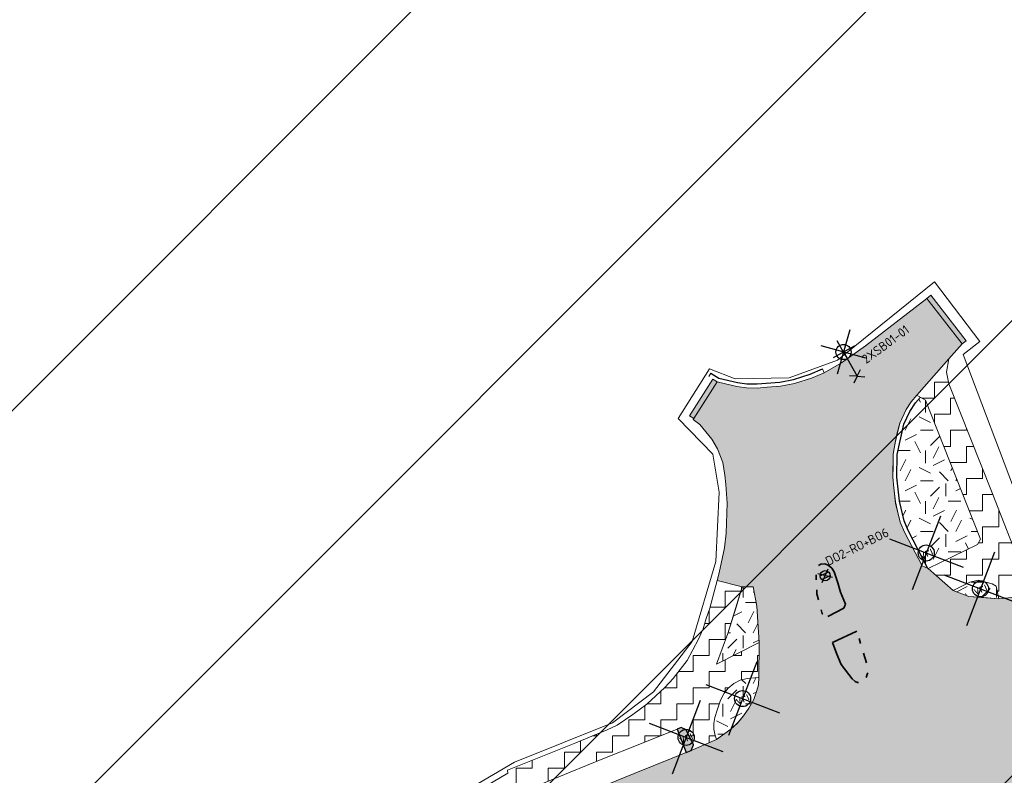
# Model space of a CAD drawing. Header units: metres. Extents: x 39929 to 50032, y 90817 to 399996.
# Tile 9 of 13: x 49011 to 49108, y 391661 to 391735. Entities that reach past the tile are written whole.
import ezdxf
from ezdxf.enums import TextEntityAlignment as Align

# ---------------------------------------------------------------- set-up
doc = ezdxf.new("R2010")
doc.units = ezdxf.units.M
doc.linetypes.add('VH-LEICON-SO', pattern=[27, 15, -2, 1, -2, 2, -2, 1, -2])
for name, color, linetype, lineweight in [('B-WE-GR-GRAS-A', 62, 'Continuous', 18), ('B-WE-GR-GRAS_KRUIDENRIJK-G', 80, 'Continuous', 18), ('B-WE-VH-GESLOTENVERHARDING_ASFALT-G', 10, 'Continuous', 18), ('N-WE-VH-HALFVERHARDING_GRASBETONSTEEN-A', 132, 'Continuous', 18), ('N-WE-VH-KANTOPSLUITING_LEICONBLOK-G', 7, 'VH-LEICON-SO', 35), ('N-WE-VH-VERHARDING_ASFALT-FREZEN-G', 251, 'Continuous', 0), ('N-WE-VH-VERHARDING_ASFALT_FREESVAK-A', 41, 'Continuous', 35), ('N-WE-VH-VERHARDING_LIPLAS-A', 7, 'Continuous', 18), ('Topo', 7, 'Continuous', 18), ('V-WE-IE-MEUBILAIR_WEGMEUBILAIR_VERKEERSBORD-S', 7, 'Continuous', 25), ('V-WE-KL-VRI-S', 30, 'Continuous', 25), ('V-WE-OV-LICHTMAST-S', 190, 'Continuous', 25), ('V-WE-VH-HALFVERHARDING_GRASBETONSTEEN-G', 130, 'V-CONTINUOUS-SO', 25), ('V-WE-VH-KANTOPSLUITING_TROTTOIRBAND_130X150-G', 210, 'V-VH-TROTTOIRBAND-SO', 25), ('X-XX-AL-GRENS_WERK-G', 7, 'ZZ-WERKGRENS-SO', 18), ('X-XX-AL-TEKENBLAD_KADER_BLAD4-VIEWPORT-A', 1, 'Continuous', 18)]:
    doc.layers.add(name, color=color, linetype=linetype, lineweight=lineweight)
doc.layers.add('V-WE-VH-VERHARDING_ASFALT_ROOD-A', color=13, linetype='Continuous', lineweight=18, transparency=0.25)
doc.styles.add('NLCS-ISO', font='NLCS-ISO.ttf')
doc.linetypes.add('V-CONTINUOUS-SO', pattern='A,3.5,[24,NLCS.SHX,S=0.5,R=0,X=0,Y=0],3.5', length=7)
doc.linetypes.add('V-VH-TROTTOIRBAND-SO', pattern='A,2.5,[24,NLCS.SHX,S=1,R=0,X=0,Y=0],2.5,-2,2,-2,2,-2', length=15)
doc.linetypes.add('ZZ-WERKGRENS-SO', pattern='A,2,-3,[137,NLCS.SHX,S=0.05,R=0,X=-0.55,Y=-0.675],-3,2', length=10)
picture_1 = doc.add_image_def('image1.tif', size_in_pixel=(8000, 10000))
pattern_1 = [(0, (0, 0), (5, 5), [1.25, -3.75]), (0, (2.75, 3), (5, 5), [1.25, -3.75]), (90, (0.5, 1.75), (-5, 5), [1.25, -3.75]), (90, (2.5, 3.5), (-5, 5), [1.25, -3.75]), (45, (1, 3.5), (0, 5), [1.25, -5.82106781]), (135, (2.75, 0), (-5, 0), [1.25, -5.82106781]), (26.5650512, (1.25, 1.5), (5, 2e-09), [1.25, -9.930339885]), (26.5650512, (3.5, 4), (5, 2e-09), [1.25, -9.930339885]), (63.4349488, (3.5, 0), (3e-10, 5), [1.25, -9.930339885]), (63.4349488, (1.25, 2.25), (3e-10, 5), [1.25, -9.930339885]), (63.4349488, (3, 1), (3e-10, 5), [1.25, -9.930339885]), (116.5650512, (0, 2.75), (-2e-09, 5), [1.25, -9.930339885]), (153.4349488, (1, 0.75), (-5, 3e-10), [1.25, -9.930339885])]
pattern_2 = [(0, (0, 0), (1.5875, 1.5875), [1.5875, -1.5875]), (90, (1.5875, 0), (-1.5875, 1.5875), [1.5875, -1.5875])]

# ---------------------------------------------------------------- blocks, each defined once
blk = doc.blocks.new('V-SIE-WEG_VERKEERSBORD-SO')
for p, q in [((-1.14, -0.96), (1.14, 0.96)), ((1.14, -0.96), (-1.14, 0.96)), ((-0.92, 0.4), (0.92, 0.4)), ((-0.92, -0.4), (0.92, -0.4))]:
    blk.add_line(p, q)
blk.add_circle((0, 0), 1)
at = {"style": 'NLCS-ISO'}
blk.add_attdef('VERKEERSBORD', (1.39, 1.44), '', height=1.8, dxfattribs=at)
blk = doc.blocks.new('V-SKL-VRI_PAAL-SO')
for points in [[(5.5, 5.5), (-5.5, -5.5)], [(-5.5, 5.5), (5.5, -5.5)]]:
    blk.add_lwpolyline(points)
blk.add_circle((0, 0), 1.59)
at = {"style": 'NLCS-ISO'}
blk.add_text('vri', height=1.8, dxfattribs=at).set_placement((-0.06, 0.08), align=Align.MIDDLE_CENTER)
blk = doc.blocks.new('V-SOV-LICHTMAST_1UITHOUDER-SO')
for p, q in [((3.23, -3.23), (-3.23, 3.23)), ((-3.23, -3.23), (3.23, 3.23)), ((0, -2.42), (0, 2.33)), ((-5.5, 0), (-6.34, 1.24)), ((-5.5, 0), (-4.66, 1.24)), ((-5.5, 0), (-6.34, -1.24)), ((-1.5, 0), (-5.5, 0)), ((-5.5, 0), (-4.66, -1.24)), ((0, 0), (-1.49, 0)), ((0, 0), (2.52, 0))]:
    blk.add_line(p, q)
blk.add_circle((0, 0), 1.5)
at = {"style": 'NLCS-ISO'}
blk.add_attdef('TYPE', text='', height=1.8, dxfattribs=at).set_placement((0, 2.33), align=Align.BOTTOM_CENTER)
blk = doc.blocks.new('*U107')
at = {"layer": 'N-WE-VH-VERHARDING_ASFALT_FREESVAK-A'}
h = blk.add_hatch(color=256, dxfattribs=at)
h.dxf.hatch_style = 1
h.paths.add_polyline_path([(0, 0), (-0.697, 0.9), (-0.618, 0.962), (0.079, 0.061)])
at = {"layer": 'B-WE-VH-GESLOTENVERHARDING_ASFALT-G', "ltscale": 0.5, "flags": 128}
blk.add_lwpolyline([(0, 0), (-0.697, 0.9), (-0.618, 0.962), (0.079, 0.061)], close=True, dxfattribs=at)
blk = doc.blocks.new('*U108')
at = {"layer": 'N-WE-VH-VERHARDING_ASFALT_FREESVAK-A'}
h = blk.add_hatch(color=256, dxfattribs=at)
h.dxf.hatch_style = 1
h.paths.add_polyline_path([(0, 0), (-0.459, -0.725), (-0.543, -0.672), (-0.084, 0.053)])
at = {"layer": 'B-WE-VH-GESLOTENVERHARDING_ASFALT-G', "ltscale": 0.5, "flags": 128}
blk.add_lwpolyline([(0, 0), (-0.459, -0.725), (-0.543, -0.672), (-0.084, 0.053)], close=True, dxfattribs=at)

msp = doc.modelspace()

# ---------------------------------------------------------------- hatches: boundary and pattern name
at = {"layer": 'B-WE-GR-GRAS-A'}
h = msp.add_hatch(dxfattribs=at)
h.set_pattern_fill('AGR-GRAS_02-SO', color=256, scale=0.5, style=0, pattern_type=2)
h.set_pattern_definition(pattern_1)
h.paths.add_polyline_path([(49100.007, 391698.242), (49099.531, 391697.696), (49098.964, 391696.877), (49098.359, 391695.623), (49098.152, 391694.65), (49097.943, 391693.671), (49097.712, 391692.592), (49097.696, 391691.433), (49097.68, 391690.349), (49097.783, 391689.347), (49097.923, 391687.961), (49098.167, 391686.97), (49098.389, 391686.05), (49098.786, 391685.101), (49100.776, 391681.352), (49105.626, 391683.704), (49105.928, 391684.26), (49100.495, 391697.975)])
h = msp.add_hatch(dxfattribs=at)
h.set_pattern_fill('AGR-GRAS_02-SO', color=256, scale=0.5, style=0, pattern_type=2)
h.set_pattern_definition(pattern_1)
h.paths.add_polyline_path([(49083.846, 391677.631), (49083.498, 391679.539), (49082.416, 391679.529), (49081.814, 391677.549), (49080.979, 391674.943), (49079.868, 391671.907), (49084.082, 391674.051), (49083.961, 391676.08)])
h = msp.add_hatch(dxfattribs=at)
h.set_pattern_fill('AGR-GRAS_02-SO', color=256, scale=0.5, style=0, pattern_type=2)
h.set_pattern_definition(pattern_1)
h.paths.add_polyline_path([(49103.225, 391679.18), (49104.778, 391678.59), (49106.26, 391678.485), (49107.746, 391678.354), (49107.468, 391679.614), (49107.095, 391679.845), (49105.69, 391680.196), (49104.89, 391679.998)])
h = msp.add_hatch(dxfattribs=at)
h.set_pattern_fill('AGR-GRAS_02-SO', color=256, scale=0.5, style=0, pattern_type=2)
h.set_pattern_definition(pattern_1)
h.paths.add_polyline_path([(49084.053, 391670.611), (49082.892, 391670.493), (49082.226, 391670.332), (49081.588, 391670.01), (49081.026, 391669.544), (49080.631, 391669.043), (49080.263, 391668.367), (49079.925, 391667.367), (49079.725, 391666.656), (49079.628, 391666.056), (49079.604, 391665.487), (49079.699, 391664.991), (49079.871, 391664.491), (49081.292, 391665.488), (49082.009, 391666.182), (49082.544, 391666.81), (49083.081, 391667.563), (49083.556, 391668.438), (49083.868, 391669.31), (49084.017, 391669.89)])
at = {"layer": 'N-WE-VH-VERHARDING_ASFALT-FREZEN-G', "transparency": 33554623}
h = msp.add_hatch(dxfattribs=at)
h.set_pattern_fill('ZIGZAG', color=256, scale=0.5, angle=34, style=0)
h.set_pattern_definition([(34, (0, 0), (0.428378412, 2.203815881), [1.5875, -1.5875]), (124, (1.3161, 0.8877), (-2.203815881, 0.428378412), [1.5875, -1.5875])])
h.paths.add_polyline_path([(49135.289, 391669.702), (49151.891, 391677.028), (49166.595, 391683.83, 0.004163), (49168.864, 391684.873, -0.004991), (49246.823, 391720.538, -0.013912), (49254.538, 391723.721), (49251.608, 391730.509), (49234.844, 391724.195), (49214.075, 391716.205), (49192.069, 391707.342), (49187.716, 391705.834), (49182.314, 391703.997), (49166.251, 391699.154), (49156.643, 391696.354), (49153.524, 391695.474), (49120.421, 391681.767), (49114.088, 391679.243), (49111.263, 391678.723), (49107.746, 391678.354), (49104.778, 391678.59), (49103.225, 391679.18), (49100.776, 391681.352), (49100.16, 391681.611), (49098.424, 391684.931), (49098.008, 391685.925), (49097.539, 391687.804), (49097.362, 391689.305), (49097.28, 391690.355), (49097.313, 391692.637), (49097.64, 391694.467), (49097.968, 391695.706), (49098.602, 391697.048), (49099.077, 391697.784), (49099.648, 391698.439), (49102.812, 391702.026), (49104.114, 391703.503), (49100.629, 391708.005), (49094.596, 391703.335), (49092.204, 391701.659), (49090.493, 391700.672), (49089.243, 391700.144), (49087.579, 391699.604), (49086.194, 391699.327), (49084.882, 391699.231), (49083.904, 391699.159), (49082.846, 391699.164), (49081.889, 391699.303), (49080.911, 391699.536), (49079.933, 391699.769), (49077.574, 391696.042), (49078.224, 391695.547), (49079.411, 391694.105), (49079.961, 391693.173), (49080.489, 391691.798), (49080.69, 391690.556), (49080.79, 391689.648), (49080.925, 391687.807), (49080.828, 391684.839), (49080.669, 391683.402), (49080.122, 391680.94), (49079.942, 391680.171), (49082.416, 391679.529), (49083.498, 391679.539), (49083.846, 391677.631), (49083.961, 391676.08), (49084.082, 391674.051), (49084.053, 391670.611), (49084.017, 391669.89), (49083.868, 391669.31), (49083.556, 391668.438), (49083.081, 391667.563), (49082.544, 391666.81), (49081.945, 391666.106), (49081.292, 391665.488), (49079.871, 391664.491), (49077.387, 391663.397), (49071.747, 391661.117), (49066.599, 391659.035), (49060.986, 391656.702), (49055.372, 391654.369), (49051.132, 391652.513), (49046.247, 391649.219), (49041.363, 391645.925), (49033.137, 391642.324), (49028.756, 391640.569), (49024.375, 391638.813), (49016.704, 391635.627), (49011.181, 391633.409), (49005.658, 391631.191), (49000, 391628.937), (48992.23, 391625.866), (48982.164, 391621.935), (48977.103, 391619.973), (48972.571, 391618.417), (48967.766, 391616.749), (48962.962, 391615.081), (48955.054, 391612.566), (48951.262, 391611.356), (48947.47, 391610.146), (48942.617, 391608.597), (48937.094, 391607.089), (48930.241, 391605.462), (48917.685, 391602.312), (48913.73, 391601.3), (48908.876, 391600.107), (48904.022, 391598.914), (48902.554, 391598.551), (48904.347, 391591.343), (48909.779, 391592.691), (48915.481, 391594.157), (48921.183, 391595.624), (48925.49, 391596.715), (48929.796, 391597.807), (48933.781, 391598.77), (48937.765, 391599.733), (48943.738, 391601.216), (48949.711, 391602.699), (48957.891, 391604.786), (48966.071, 391606.874), (48971.824, 391608.432), (48977.577, 391609.991), (48983.882, 391611.769), (48990.188, 391613.548), (48995.094, 391614.985), (49000.663, 391616.616), (49006.974, 391618.44), (49012.812, 391619.961), (49018.649, 391621.483), (49026.79, 391623.547), (49046.162, 391630.595), (49057.165, 391634.599), (49065.534, 391637.644), (49069.067, 391639.103), (49072.6, 391640.562), (49077.797, 391642.693), (49082.994, 391644.825), (49084.613, 391645.45), (49087.415, 391646.278), (49089.18, 391642.148), (49093.113, 391645.034), (49095.271, 391644.561), (49096.403, 391643.893), (49096.787, 391643.666), (49099.242, 391642.149), (49100.683, 391639.988), (49101.901, 391637.932), (49103.012, 391635.55), (49103.853, 391633.613), (49104.687, 391631.082), (49105.123, 391628.892), (49105.329, 391626.895), (49105.319, 391624.918), (49104.869, 391622.648), (49104.353, 391620.838), (49103.633, 391619.325), (49102.707, 391617.868), (49091.562, 391605.945), (49091.557, 391605.288), (49088.931, 391602.802), (49092.048, 391599.416), (49093.957, 391601.174), (49096.414, 391601.037), (49099.757, 391604.015), (49101.469, 391605.54), (49105.094, 391608.867), (49107.366, 391610.98), (49109.765, 391613.607), (49111.222, 391615.477), (49112.77, 391618.354), (49113.93, 391621.325), (49114.55, 391623.245), (49115.239, 391625.788), (49115.606, 391628.138), (49115.736, 391629.762), (49115.725, 391632.042), (49115.569, 391634.545), (49115.375, 391636.278), (49114.971, 391639.075), (49114.419, 391641.827), (49113, 391648.09), (49112.284, 391651.249), (49112.518, 391656.056), (49113.116, 391657.797), (49114.048, 391659.468), (49115.544, 391660.471), (49118.109, 391661.774), (49121.857, 391663.775)])
h.paths.add_polyline_path([(49090.878, 391676.604), (49092.452, 391677.439), (49092.617, 391677.845), (49092.122, 391679.009), (49091.837, 391679.928), (49091.486, 391681.029), (49091.265, 391681.387), (49090.911, 391681.682), (49090.56, 391681.802), (49090.16, 391681.765), (49089.917, 391681.624), (49089.726, 391681.388), (49089.713, 391681.06), (49089.712, 391680.687), (49089.737, 391679.721), (49089.786, 391678.851), (49090.313, 391676.868)], flags=16)
h.paths.add_polyline_path([(49093.716, 391675.161), (49091.311, 391674.049), (49091.754, 391672.905), (49092.186, 391671.887), (49093.265, 391670.476), (49093.55, 391670.219), (49093.796, 391670.093), (49094.184, 391670.116), (49094.384, 391670.228), (49094.424, 391670.25), (49094.636, 391670.547), (49094.786, 391670.976), (49094.831, 391671.319), (49094.78, 391671.743)], flags=16)
h.paths.add_polyline_path([(49113.61, 391665.573), (49112.826, 391667.502), (49110.916, 391666.678), (49110.562, 391666.419), (49110.428, 391666.079), (49110.438, 391665.69), (49110.508, 391665.344), (49110.766, 391664.989), (49111.133, 391664.833), (49111.715, 391664.81)], flags=16)
h.paths.add_polyline_path([(49129.435, 391672.15), (49128.729, 391674.019), (49128.606, 391673.968), (49115.219, 391668.54), (49115.97, 391666.63), (49129.376, 391672.123)], flags=16)
h.paths.add_polyline_path([(49177.292, 391693.592), (49176.369, 391695.678), (49169.063, 391691.991), (49158.068, 391686.011), (49145.384, 391680.898), (49128.729, 391674.019), (49129.435, 391672.15), (49142.362, 391677.956), (49162.819, 391687.094), (49177.257, 391693.575)], flags=16)
h.paths.add_polyline_path([(49194.39, 391701.734), (49194.897, 391702.107), (49194.984, 391702.404), (49194.941, 391702.74), (49194.673, 391703.056), (49194.352, 391703.267), (49193.918, 391703.328), (49190.426, 391701.841), (49184.202, 391699.338), (49181.021, 391698.058), (49176.387, 391695.687), (49176.369, 391695.678), (49177.292, 391693.592), (49185.052, 391697.241), (49186.437, 391697.892)], flags=16)
h.paths.add_polyline_path([(49108.087, 391638.882), (49108.002, 391639.264), (49105.692, 391646.158), (49105.299, 391646.296), (49105.237, 391646.318), (49103.553, 391645.158), (49103.371, 391644.676), (49106.406, 391638.817), (49106.907, 391638.284), (49107.177, 391638.094), (49107.429, 391638.091), (49107.658, 391638.201), (49107.901, 391638.436)], flags=16)
h.paths.add_polyline_path([(49102.014, 391651.556), (49101.82, 391651.386), (49101.674, 391650.631), (49102.172, 391647.766), (49102.747, 391647.529), (49104.407, 391648.674), (49104.464, 391649.296), (49103.143, 391651.519), (49102.333, 391651.836)], flags=16)
h.paths.add_polyline_path([(49066.749, 391649.151), (49066.014, 391651.073), (49050.272, 391644.615), (49038.106, 391639.599), (49026.617, 391634.91), (49015.266, 391630.358), (49003.943, 391625.619), (49004.68, 391624.58), (49005.288, 391622.884), (49012.421, 391625.468), (49032.888, 391635.325), (49048.15, 391641.754), (49066.657, 391649.331)], flags=16)
h.paths.add_polyline_path([(49079.181, 391654.279), (49078.49, 391656.115), (49066.057, 391651.091), (49066.014, 391651.073), (49066.749, 391649.151)], flags=16)
h.paths.add_polyline_path([(49079.565, 391656.549), (49080.275, 391654.71), (49081.082, 391655.033), (49080.346, 391656.865)], flags=16)
h.paths.add_polyline_path([(49085.397, 391657.257), (49085.359, 391657.82), (49085.13, 391658.127), (49084.73, 391658.369), (49084.442, 391658.494), (49083.992, 391658.314), (49082.908, 391657.902), (49083.676, 391656.034), (49084.573, 391656.404), (49085.051, 391656.676), (49085.369, 391657.016)], flags=16)
h.paths.add_polyline_path([(49005.288, 391622.884), (49004.68, 391624.58), (49003.943, 391625.619), (49003.908, 391625.605), (49000, 391624.084), (48999.048, 391623.714), (48998.881, 391623.649), (48993.167, 391621.424), (48987.196, 391619.071), (48986.958, 391618.911), (48986.758, 391618.616), (48986.639, 391618.265), (48986.694, 391617.93), (48986.932, 391617.662), (48987.284, 391617.542), (48987.554, 391617.479), (48997.411, 391620.296), (48999.183, 391620.878), (49000, 391621.147), (49000.086, 391621.175)], flags=16)
h = msp.add_hatch(dxfattribs=at)
h.set_pattern_fill('ZIGZAG', color=10, scale=0.5, style=0)
h.set_pattern_definition(pattern_2)
h.paths.add_polyline_path([(49102.812, 391702.026), (49102.577, 391700.719), (49102.818, 391699.583), (49107.066, 391688.808), (49109.757, 391682.006), (49110.533, 391679.979), (49111.263, 391678.723), (49107.746, 391678.354), (49107.468, 391679.614), (49107.095, 391679.845), (49105.69, 391680.196), (49104.89, 391679.998), (49103.225, 391679.18), (49100.776, 391681.352), (49105.626, 391683.704), (49105.928, 391684.26), (49100.495, 391697.975), (49099.648, 391698.439)])
h = msp.add_hatch(dxfattribs=at)
h.set_pattern_fill('ZIGZAG', color=10, scale=0.5, style=0)
h.set_pattern_definition(pattern_2)
h.paths.add_polyline_path([(49055.044, 391655.901), (49051.197, 391653.048), (49049.72, 391651.97), (49044.376, 391648.818), (49035.487, 391645.735), (49030.197, 391644.073), (49026.152, 391642.852), (49021.113, 391641.616), (49015.934, 391640.526), (49015.382, 391643.046), (49021.691, 391644.414), (49025.624, 391645.347), (49030.976, 391646.942), (49037.569, 391649.034), (49044.684, 391651.818), (49044.856, 391651.719), (49046.047, 391652.396), (49049.295, 391654.45), (49054.533, 391658.361), (49059.292, 391661.16), (49059.242, 391661.444), (49065.983, 391664.164), (49069.095, 391665.419), (49070.071, 391665.91), (49071.633, 391666.945), (49072.995, 391667.975), (49074.786, 391669.623), (49075.614, 391670.491), (49076.989, 391672.278), (49078.096, 391674.367), (49078.557, 391675.403), (49078.856, 391676.412), (49079.229, 391677.441), (49079.952, 391680.176), (49082.416, 391679.529), (49080.979, 391674.943), (49079.868, 391671.907), (49084.082, 391674.051), (49084.053, 391670.611), (49082.892, 391670.493), (49082.226, 391670.332), (49081.588, 391670.01), (49081.026, 391669.544), (49080.631, 391669.043), (49080.335, 391668.5), (49080.263, 391668.367), (49079.925, 391667.367), (49079.725, 391666.656), (49079.628, 391666.056), (49079.604, 391665.487), (49079.699, 391664.991), (49079.871, 391664.491), (49077.387, 391663.397), (49077.602, 391663.946), (49076.875, 391665.441), (49076.402, 391665.663), (49075.983, 391665.496), (49072.315, 391664.033), (49068.647, 391662.57), (49065.441, 391661.26), (49062.235, 391659.951), (49059.296, 391658.464), (49057.17, 391657.182)])
at = {"layer": 'V-WE-VH-VERHARDING_ASFALT_ROOD-A'}
for points in [[(49090.878, 391676.604), (49092.452, 391677.439), (49092.617, 391677.845), (49092.122, 391679.009), (49091.837, 391679.928), (49091.486, 391681.029), (49091.265, 391681.387), (49090.911, 391681.682), (49090.56, 391681.802), (49090.16, 391681.765), (49089.917, 391681.624), (49089.726, 391681.388), (49089.713, 391681.06), (49089.712, 391680.687), (49089.737, 391679.721), (49089.786, 391678.851), (49090.313, 391676.868)], [(49093.716, 391675.161), (49091.311, 391674.049), (49091.754, 391672.905), (49092.186, 391671.887), (49093.265, 391670.476), (49093.55, 391670.219), (49093.796, 391670.093), (49094.184, 391670.116), (49094.384, 391670.228), (49094.424, 391670.25), (49094.636, 391670.547), (49094.786, 391670.976), (49094.831, 391671.319), (49094.78, 391671.743)], [(49075.983, 391665.496), (49076.896, 391663.198), (49077.387, 391663.397), (49077.602, 391663.946), (49076.875, 391665.441), (49076.402, 391665.663)]]:
    msp.add_hatch(color=256, dxfattribs=at).paths.add_polyline_path(points)
at = {"layer": 'X-XX-AL-TEKENBLAD_KADER_BLAD4-VIEWPORT-A'}
h = msp.add_hatch(dxfattribs=at)
h.set_pattern_fill('ANSI31', color=256, scale=10)
h.paths.add_polyline_path([(48854.833, 391541.357), (49369.956, 391541.357), (49369.956, 391845.854), (48854.833, 391845.854)])

# ---------------------------------------------------------------- linework, layer by layer
at = {"layer": 'B-WE-GR-GRAS_KRUIDENRIJK-G', "ltscale": 0.2, "flags": 128}
for points in [[(49099.648, 391698.439), (49099.077, 391697.784), (49098.602, 391697.048), (49097.968, 391695.706), (49097.728, 391694.74), (49097.514, 391693.763), (49097.313, 391692.637), (49097.295, 391691.439), (49097.28, 391690.355), (49097.362, 391689.305), (49097.525, 391687.921), (49097.771, 391686.874), (49098.008, 391685.925), (49098.424, 391684.931), (49100.16, 391681.611), (49100.776, 391681.352), (49105.626, 391683.704), (49105.928, 391684.26), (49100.495, 391697.975), (49099.648, 391698.439)], [(49083.846, 391677.631), (49083.498, 391679.539), (49082.416, 391679.529), (49081.814, 391677.549), (49080.979, 391674.943), (49079.868, 391671.907), (49084.082, 391674.051), (49083.961, 391676.08), (49083.846, 391677.631)], [(49103.225, 391679.18), (49104.778, 391678.59), (49106.26, 391678.485), (49107.746, 391678.354), (49107.468, 391679.614), (49107.095, 391679.845), (49105.69, 391680.196), (49104.89, 391679.998), (49103.225, 391679.18)], [(49084.053, 391670.611), (49082.892, 391670.493), (49082.226, 391670.332), (49081.588, 391670.01), (49081.026, 391669.544), (49080.631, 391669.043), (49080.263, 391668.367), (49079.925, 391667.367), (49079.725, 391666.656), (49079.628, 391666.056), (49079.604, 391665.487), (49079.699, 391664.991), (49079.871, 391664.491), (49081.292, 391665.488), (49082.009, 391666.182), (49082.544, 391666.81), (49083.081, 391667.563), (49083.556, 391668.438), (49083.868, 391669.31), (49084.017, 391669.89), (49084.053, 391670.611)]]:
    msp.add_lwpolyline(points, close=True, dxfattribs=at)
at = {"layer": 'B-WE-VH-GESLOTENVERHARDING_ASFALT-G', "flags": 128}
for points in [[(49111.263, 391678.723), (49107.746, 391678.354), (49104.778, 391678.59), (49103.225, 391679.18), (49100.776, 391681.352), (49100.16, 391681.611), (49098.424, 391684.931), (49098.008, 391685.925), (49097.539, 391687.804), (49097.362, 391689.305), (49097.28, 391690.355), (49097.313, 391692.637), (49097.64, 391694.467), (49097.968, 391695.706), (49098.602, 391697.048), (49099.077, 391697.784), (49099.648, 391698.439), (49102.812, 391702.026), (49104.114, 391703.503), (49100.629, 391708.005), (49094.596, 391703.335), (49092.204, 391701.659), (49090.493, 391700.672), (49089.243, 391700.144), (49087.579, 391699.604), (49086.194, 391699.327), (49084.882, 391699.231), (49083.904, 391699.159), (49082.846, 391699.164), (49081.889, 391699.303), (49080.911, 391699.536), (49080.911, 391699.536), (49079.933, 391699.769), (49077.574, 391696.042), (49078.224, 391695.547), (49079.411, 391694.105), (49079.961, 391693.173), (49080.489, 391691.798), (49080.69, 391690.556), (49080.79, 391689.648), (49080.925, 391687.807), (49080.828, 391684.839), (49080.669, 391683.402), (49080.122, 391680.94), (49079.942, 391680.171), (49082.416, 391679.529), (49083.498, 391679.539), (49083.846, 391677.631), (49083.961, 391676.08), (49084.082, 391674.051), (49084.053, 391670.611), (49084.017, 391669.89), (49083.868, 391669.31), (49083.556, 391668.438), (49083.081, 391667.563), (49082.544, 391666.81), (49081.945, 391666.106), (49081.292, 391665.488), (49079.871, 391664.491), (49077.387, 391663.397), (49071.747, 391661.117), (49066.599, 391659.035)], [(49102.812, 391702.026), (49102.577, 391700.719), (49102.818, 391699.583), (49107.066, 391688.808), (49109.757, 391682.006), (49110.533, 391679.979), (49111.263, 391678.723), (49107.746, 391678.354), (49107.468, 391679.614), (49107.095, 391679.845), (49105.69, 391680.196), (49104.89, 391679.998), (49103.225, 391679.18), (49100.776, 391681.352), (49105.626, 391683.704), (49105.928, 391684.26), (49100.495, 391697.975), (49099.648, 391698.439), (49102.812, 391702.026)], [(49054.533, 391658.361), (49059.292, 391661.16), (49059.242, 391661.444), (49065.983, 391664.164), (49069.095, 391665.419), (49070.071, 391665.91), (49071.633, 391666.945), (49072.995, 391667.975), (49074.786, 391669.623), (49075.614, 391670.491), (49076.989, 391672.278), (49078.096, 391674.367), (49078.557, 391675.403), (49078.856, 391676.412), (49079.229, 391677.441), (49079.952, 391680.176), (49082.416, 391679.529), (49080.979, 391674.943), (49079.868, 391671.907), (49084.082, 391674.051), (49084.053, 391670.611), (49082.892, 391670.493), (49082.226, 391670.332), (49081.588, 391670.01), (49081.026, 391669.544), (49080.631, 391669.043), (49080.335, 391668.5), (49080.263, 391668.367), (49079.925, 391667.367), (49079.725, 391666.656), (49079.628, 391666.056), (49079.604, 391665.487), (49079.699, 391664.991), (49079.871, 391664.491), (49077.387, 391663.397), (49077.602, 391663.946), (49076.875, 391665.441), (49076.402, 391665.663), (49075.983, 391665.496), (49072.315, 391664.033), (49068.647, 391662.57), (49065.441, 391661.26), (49062.235, 391659.951)]]:
    msp.add_lwpolyline(points, dxfattribs=at)
at = {"layer": 'N-WE-VH-HALFVERHARDING_GRASBETONSTEEN-A', "flags": 128}
for points in [[(49090.337, 391701.04), (49090.493, 391700.672)], [(49079.324, 391700.64), (49079.109, 391700.303)]]:
    msp.add_lwpolyline(points, dxfattribs=at)
at = {"layer": 'N-WE-VH-KANTOPSLUITING_LEICONBLOK-G', "ltscale": 0.5, "flags": 128}
for points in [[(49090.878, 391676.604), (49092.452, 391677.439), (49092.617, 391677.845), (49092.122, 391679.009), (49091.837, 391679.928), (49091.486, 391681.029), (49091.265, 391681.387), (49090.911, 391681.682), (49090.56, 391681.802), (49090.16, 391681.765), (49089.917, 391681.624), (49089.726, 391681.388), (49089.713, 391681.06), (49089.712, 391680.687), (49089.737, 391679.721), (49089.786, 391678.851), (49090.313, 391676.868), (49090.878, 391676.604)], [(49093.716, 391675.161), (49091.311, 391674.049), (49091.754, 391672.905), (49092.186, 391671.887), (49093.265, 391670.476), (49093.55, 391670.219), (49093.796, 391670.093), (49094.184, 391670.116), (49094.384, 391670.228), (49094.424, 391670.25), (49094.636, 391670.547), (49094.786, 391670.976), (49094.831, 391671.319), (49094.78, 391671.743), (49093.716, 391675.161)]]:
    msp.add_lwpolyline(points, close=True, dxfattribs=at)
at = {"layer": 'V-WE-VH-HALFVERHARDING_GRASBETONSTEEN-G', "flags": 128}
for points in [[(49079.324, 391700.64), (49080.11, 391700.138), (49081.964, 391699.696), (49082.876, 391699.564), (49083.89, 391699.559), (49086.14, 391699.724), (49087.478, 391699.992), (49089.103, 391700.519), (49090.337, 391701.04)], [(49100.739, 391681.368), (49098.786, 391685.101), (49098.389, 391686.05), (49097.92, 391687.988), (49097.68, 391690.372), (49097.712, 391692.592), (49098.35, 391695.577), (49098.95, 391696.848), (49099.531, 391697.696), (49100.007, 391698.242)]]:
    msp.add_lwpolyline(points, dxfattribs=at)
at = {"layer": 'V-WE-VH-KANTOPSLUITING_TROTTOIRBAND_130X150-G', "ltscale": 0.2, "flags": 128}
msp.add_lwpolyline([(49075.983, 391665.496), (49076.896, 391663.198), (49077.387, 391663.397), (49077.602, 391663.946), (49076.875, 391665.441), (49076.402, 391665.663), (49075.983, 391665.496)], close=True, dxfattribs=at)
at = {"layer": 'X-XX-AL-GRENS_WERK-G', "ltscale": 0.5, "flags": 128}
msp.add_lwpolyline([(48919.774, 391603.5), (48940.829, 391608.787), (48963.196, 391616.079), (48995.197, 391628.044), (49016.454, 391636.411), (49014.425, 391643.413), (49027.883, 391646.614), (49037.486, 391649.792), (49044.791, 391652.37), (49054.294, 391658.912), (49059.952, 391662.229), (49069.615, 391666.125), (49073.656, 391669.168), (49077.475, 391674.151), (49079.807, 391682.043), (49080.151, 391688.878), (49079.502, 391692.639), (49076.084, 391696.152), (49079.197, 391701.062), (49081.717, 391700.05), (49087.045, 391700.165), (49091.819, 391701.902), (49101.39, 391709.639), (49105.858, 391703.758), (49104.235, 391702.46), (49109.658, 391688.122), (49113.229, 391680.339), (49116.354, 391681.093), (49130.981, 391687.087), (49145.074, 391693.235), (49155.054, 391697), (49192.28, 391708.059), (49219.173, 391719.004), (49237.727, 391725.961), (49253.194, 391732.318), (49256.727, 391723.46), (49245.444, 391718.777), (49198.186, 391697.003), (49180.648, 391689.245), (49152.798, 391676.332), (49126.15, 391664.794), (49128.823, 391657.119), (49125.976, 391655.872), (49125.174, 391652.817), (49126.702, 391649.38), (49122.883, 391646.746), (49119.808, 391650.793), (49116.238, 391652.359), (49113.526, 391651.347), (49116.849, 391633.675), (49116.924, 391626.32), (49115.09, 391620.745), (49112.15, 391614.54), (49102.576, 391604.85), (49098.242, 391600.65), (49091.52, 391597.614), (49086.88, 391602.483), (49090.374, 391605.843), (49088.847, 391607.618), (49097.86, 391617.035), (49099.101, 391620.166), (49098.7, 391624.865), (49096.771, 391629.39), (49091.785, 391635.697), (49075.013, 391629.491), (49064.071, 391626.188), (49063.362, 391630.883), (49036.775, 391624.518), (49021.174, 391620.901), (49006.892, 391617.184), (48987.891, 391611.561), (48972.484, 391607.298), (48949.896, 391601.579), (48921.841, 391594.752), (48919.774, 391603.5)], dxfattribs=at)

# ---------------------------------------------------------------- block references
at = {"layer": 'N-WE-VH-VERHARDING_LIPLAS-A', "xscale": 5, "yscale": 5, "zscale": 5}
for name, p in [('*U107', (49104.114, 391703.503)), ('*U108', (49079.933, 391699.769))]:
    msp.add_blockref(name, p, dxfattribs=at)
at = {"layer": 'V-WE-IE-MEUBILAIR_WEGMEUBILAIR_VERKEERSBORD-S', "xscale": 0.5, "yscale": 0.5, "zscale": 0.5, "rotation": 26.32016618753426}
msp.add_blockref('V-SIE-WEG_VERKEERSBORD-SO', (49090.603, 391680.641), dxfattribs=at).add_auto_attribs({'VERKEERSBORD': 'DO2-RO+BO6'})
at = {"layer": 'V-WE-KL-VRI-S', "rotation": 24.08114109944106}
for p, xscale, yscale, zscale in [((49100.578, 391682.885), 0.4999999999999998, 0.4999999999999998, 0.4999999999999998), ((49105.931, 391679.343), 0.4999999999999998, 0.4999999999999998, 0.4999999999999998), ((49082.452, 391668.515), 0.4999999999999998, 0.4999999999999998, 0.4999999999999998), ((49076.879, 391664.687), 0.4999999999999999, 0.4999999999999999, 0.4999999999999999)]:
    msp.add_blockref('V-SKL-VRI_PAAL-SO', p, dxfattribs=dict(at, xscale=xscale, yscale=yscale, zscale=zscale))
at = {"layer": 'V-WE-OV-LICHTMAST-S', "xscale": 0.4999999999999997, "yscale": 0.4999999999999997, "zscale": 0.4999999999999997, "rotation": 119.3695380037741}
msp.add_blockref('V-SOV-LICHTMAST_1UITHOUDER-SO', (49092.414, 391702.709), dxfattribs=at)

# ---------------------------------------------------------------- texts
at = {"style": 'NLCS-ISO'}
msp.add_attdef('2XSB01-01', (49094.657, 391701.512), 'SBO1', height=0.9, rotation=36.37207, dxfattribs=at)

# ---------------------------------------------------------------- pictures from other files: only their frames are drawn
at = {"layer": 'Topo'}
image = msp.add_image(picture_1, insert=(40047.863, 387419.719), size_in_units=(9985.024, 12481.28), rotation=0.5470194, dxfattribs=dict(at, brightness=90, contrast=40))
image.dxf.flags = 7

doc.saveas('drawing.dxf')
